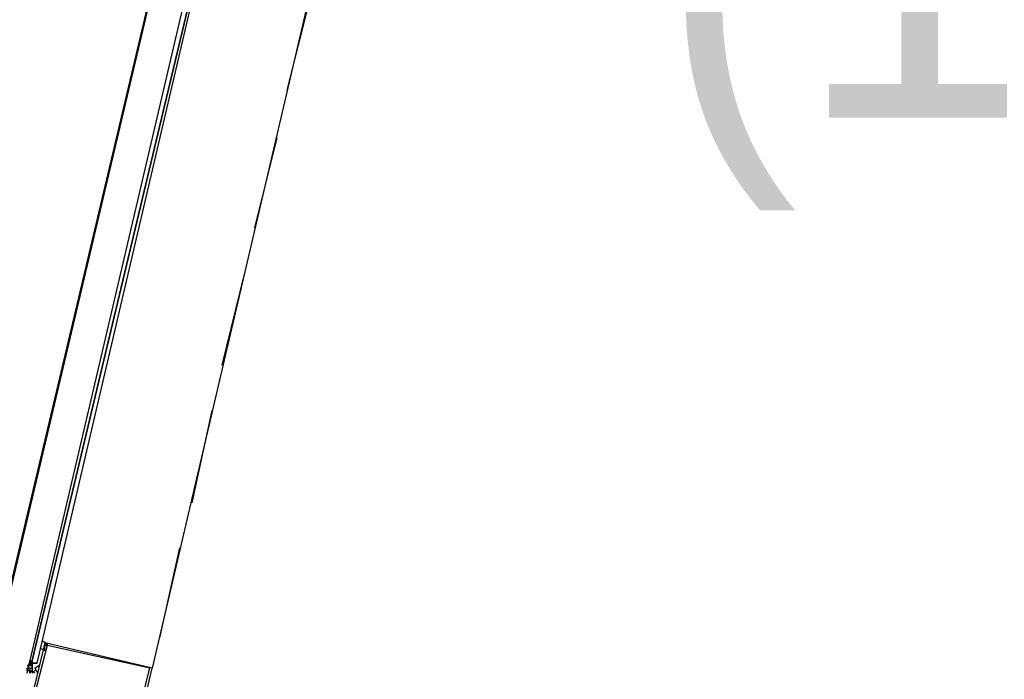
# Model space of a CAD drawing. Header units: feet. Extents: x -79 to 198, y -22 to 181.
# Tile 82 of 164: x 35.92 to 41.17, y 95.66 to 99.18. Entities that reach past the tile are written whole.
import ezdxf
from ezdxf.enums import TextEntityAlignment as Align

# ---------------------------------------------------------------- set-up
doc = ezdxf.new("R2010")
doc.units = ezdxf.units.FT
doc.layers.add('A-LINEA', color=7, linetype='CONTINUOUS')
doc.layers.add('A-TEXTO-PDF', color=3, linetype='CONTINUOUS')

msp = doc.modelspace()

# ---------------------------------------------------------------- linework, layer by layer
at = {"layer": 'A-LINEA'}
for p, q in [((37.4533, 99.2578), (36.6267, 95.7244)), ((37.3467, 98.8044), (37.4667, 99.2844)), ((37.1733, 98.0711), (37.2933, 98.5511)), ((37, 97.3378), (37.12, 97.8311)), ((36.84, 96.6044), (36.9467, 97.0978)), ((36.6667, 95.8844), (36.7733, 96.3644)), ((36.0267, 95.8578), (36.0267, 95.8578)), ((36.0267, 95.8444), (36.0267, 95.8444)), ((36.0267, 95.8444), (36.0267, 95.8444)), ((36.04, 95.8578), (36.04, 95.8578)), ((35.9595, 95.6974), (35.9728, 95.7539)), ((35.96, 95.7378), (35.96, 95.7378)), ((35.96, 95.7378), (35.96, 95.7378)), ((35.96, 95.7378), (35.9733, 95.7378)), ((35.96, 95.7378), (35.9733, 95.7378)), ((35.96, 95.7378), (35.9733, 95.7378)), ((35.96, 95.7378), (35.9733, 95.7378)), ((35.9733, 95.7378), (35.96, 95.7378)), ((35.96, 95.7378), (35.96, 95.7378)), ((35.96, 95.7378), (35.96, 95.7378)), ((35.9733, 95.7644), (35.9733, 95.7644)), ((35.9733, 95.7644), (35.9733, 95.7511)), ((35.9733, 95.7644), (35.9733, 95.7644)), ((35.9733, 95.7511), (35.9733, 95.7644)), ((35.9733, 95.7644), (35.9733, 95.7644)), ((35.9733, 95.7511), (35.9733, 95.7511)), ((35.9733, 95.7511), (35.9733, 95.7511)), ((35.9733, 95.7511), (35.9733, 95.7511)), ((35.9733, 95.7511), (35.9733, 95.7511)), ((35.9733, 95.7511), (35.9733, 95.7511)), ((35.9733, 95.7511), (35.9733, 95.7511)), ((35.9733, 95.7511), (35.9733, 95.7511)), ((35.9733, 95.7511), (35.9733, 95.7511)), ((35.9733, 95.7511), (35.9733, 95.7511)), ((35.9733, 95.7511), (35.9733, 95.7511)), ((35.9733, 95.7511), (35.9733, 95.7511)), ((35.9733, 95.7511), (35.9733, 95.7511)), ((35.9733, 95.7511), (35.9733, 95.7511)), ((35.9733, 95.7511), (35.9733, 95.7511)), ((35.9733, 95.7511), (35.9733, 95.7511)), ((35.9733, 95.7511), (35.9733, 95.7511)), ((35.9733, 95.7511), (35.9733, 95.7511)), ((35.9733, 95.7511), (35.9733, 95.7511)), ((35.9733, 95.7511), (35.9733, 95.7378)), ((35.9733, 95.7511), (35.9733, 95.7511)), ((35.9733, 95.7511), (35.9733, 95.7511)), ((35.9733, 95.7511), (35.9867, 95.7511)), ((35.9733, 95.7511), (35.9733, 95.7511)), ((35.9733, 95.7511), (35.9733, 95.7511)), ((35.9733, 95.7511), (35.9867, 95.7511)), ((35.9733, 95.7511), (35.9733, 95.7511)), ((35.9733, 95.7511), (35.9733, 95.7511)), ((35.9867, 95.7511), (35.9733, 95.7511)), ((35.9867, 95.7511), (35.9733, 95.7378)), ((35.9733, 95.7511), (35.9733, 95.7511)), ((35.9733, 95.7378), (35.9733, 95.7378)), ((35.9733, 95.7378), (35.9733, 95.7378)), ((35.9733, 95.7378), (35.9867, 95.7378)), ((35.9733, 95.7378), (35.9733, 95.7378)), ((35.9733, 95.7378), (35.9733, 95.7378)), ((35.9733, 95.7378), (35.9733, 95.7378)), ((35.9733, 95.7378), (35.9733, 95.7378)), ((35.9733, 95.7378), (35.9733, 95.7378)), ((35.9733, 95.7378), (35.9733, 95.7378)), ((35.9733, 95.7378), (35.9733, 95.7378)), ((35.9733, 95.7378), (35.9733, 95.7378)), ((35.9733, 95.7378), (35.9733, 95.7378)), ((35.9733, 95.7378), (35.9733, 95.7378)), ((35.9733, 95.7378), (35.9733, 95.7378)), ((35.9733, 95.7378), (35.9733, 95.7378)), ((35.9733, 95.7378), (35.9733, 95.7378)), ((35.9733, 95.7378), (35.9733, 95.7378)), ((35.9733, 95.7378), (35.9733, 95.7378)), ((35.9733, 95.7378), (35.9733, 95.7378)), ((35.9733, 95.7378), (35.9733, 95.7378)), ((35.9733, 95.7378), (35.9733, 95.7378)), ((35.9867, 95.7378), (35.9733, 95.7378)), ((35.9867, 95.7511), (35.9867, 95.7511)), ((35.9867, 95.7511), (35.9867, 95.7511)), ((35.9867, 95.7511), (35.9867, 95.7511)), ((35.9867, 95.7511), (35.9867, 95.7511)), ((35.9867, 95.7511), (35.9867, 95.7511)), ((35.9867, 95.7511), (35.9867, 95.7511)), ((35.9867, 95.7511), (35.9867, 95.7511)), ((35.9867, 95.7511), (35.9867, 95.7511)), ((35.9867, 95.7511), (35.9867, 95.7511)), ((35.9867, 95.7511), (35.9867, 95.7511)), ((35.9867, 95.7511), (35.9867, 95.7511)), ((35.9867, 95.7511), (36, 95.7511)), ((35.9867, 95.7511), (35.9867, 95.7378)), ((35.9867, 95.7511), (36, 95.7511)), ((35.9867, 95.7378), (35.9867, 95.7511)), ((35.9867, 95.7378), (35.9867, 95.7511)), ((35.9867, 95.7511), (36, 95.7511)), ((35.9867, 95.7378), (35.9867, 95.7511)), ((35.9867, 95.7378), (35.9867, 95.7378)), ((35.9867, 95.7378), (35.9867, 95.7378)), ((35.9867, 95.7378), (35.9867, 95.7378)), ((35.9867, 95.7378), (35.9867, 95.7378)), ((35.9867, 95.7378), (35.9867, 95.7378)), ((35.9867, 95.7378), (35.9867, 95.7378)), ((35.9867, 95.7378), (35.9867, 95.7378)), ((35.9867, 95.7378), (35.9867, 95.7378)), ((35.9867, 95.7378), (35.9867, 95.7378)), ((35.9867, 95.7378), (35.9867, 95.7378)), ((35.9867, 95.7244), (35.9867, 95.7378)), ((35.9867, 95.7378), (35.9867, 95.7378)), ((35.9867, 95.7378), (35.9867, 95.7378)), ((35.9867, 95.7378), (35.9867, 95.7378)), ((35.9867, 95.7378), (35.9867, 95.7378)), ((35.9867, 95.7378), (35.9867, 95.7378)), ((35.9867, 95.7378), (35.9867, 95.7378)), ((35.9867, 95.7378), (35.9867, 95.7378)), ((35.9867, 95.7378), (35.9867, 95.7378)), ((35.9867, 95.7378), (35.9867, 95.7244)), ((35.9867, 95.7378), (35.9867, 95.7378)), ((35.9867, 95.7378), (35.9867, 95.7378)), ((35.9867, 95.7378), (35.9867, 95.7378)), ((35.9867, 95.7378), (35.9867, 95.7378)), ((35.9867, 95.7378), (35.9867, 95.7378)), ((35.9867, 95.7378), (35.9867, 95.7378)), ((35.9867, 95.7378), (35.9867, 95.7378)), ((35.9867, 95.7378), (35.9867, 95.7378)), ((35.9867, 95.7378), (35.9867, 95.7378)), ((35.9867, 95.7378), (35.9867, 95.7244)), ((35.9867, 95.7378), (35.9867, 95.7378)), ((35.9867, 95.7378), (35.9867, 95.7378)), ((36, 95.7511), (36, 95.7511)), ((36, 95.7511), (36, 95.7511)), ((36, 95.7511), (36, 95.7511)), ((36, 95.7511), (36, 95.7511)), ((36, 95.7511), (36, 95.7511)), ((36, 95.7511), (36, 95.7511)), ((36, 95.7511), (36, 95.7511)), ((36, 95.7511), (36, 95.7511)), ((36, 95.7511), (36, 95.7511)), ((36, 95.7511), (36, 95.7511)), ((36, 95.7511), (36, 95.7511)), ((36, 95.7511), (36.0133, 95.7511)), ((36, 95.7511), (36, 95.7511)), ((36, 95.7511), (36, 95.7511)), ((36, 95.7511), (36, 95.7511)), ((36, 95.7511), (36, 95.7511)), ((36, 95.7511), (36, 95.7511)), ((36, 95.7511), (36, 95.7511)), ((36.0133, 95.7511), (36.0133, 95.7511)), ((36.0133, 95.7511), (36.0133, 95.7511)), ((35.96, 95.7244), (35.96, 95.7244)), ((35.96, 95.7244), (35.96, 95.7244)), ((35.96, 95.7244), (35.96, 95.7244)), ((35.96, 95.7244), (35.96, 95.7244)), ((35.96, 95.7244), (35.96, 95.7244)), ((35.96, 95.7244), (35.96, 95.7244)), ((35.96, 95.7244), (35.96, 95.7244)), ((35.96, 95.7111), (35.96, 95.7244)), ((35.96, 95.7111), (35.96, 95.7244)), ((35.96, 95.7244), (35.96, 95.7244)), ((35.96, 95.7111), (35.96, 95.7244)), ((35.9733, 95.7244), (35.96, 95.7244)), ((35.9733, 95.7244), (35.96, 95.7244)), ((35.96, 95.7111), (35.96, 95.7111)), ((35.96, 95.7111), (35.96, 95.7111)), ((35.96, 95.7111), (35.96, 95.7111)), ((35.96, 95.7111), (35.9733, 95.7111)), ((35.96, 95.7111), (35.96, 95.7111)), ((35.9733, 95.7111), (35.96, 95.7111)), ((35.96, 95.7111), (35.96, 95.7111)), ((35.96, 95.7111), (35.96, 95.7111)), ((35.96, 95.7111), (35.96, 95.7111)), ((35.96, 95.7111), (35.96, 95.7111)), ((35.96, 95.7111), (35.9733, 95.7111)), ((35.96, 95.7111), (35.96, 95.7111)), ((35.96, 95.7111), (35.96, 95.7111)), ((35.9733, 95.7244), (35.9733, 95.7244)), ((35.9733, 95.7244), (35.9733, 95.7244)), ((35.9733, 95.7244), (35.9867, 95.7244)), ((35.9733, 95.7244), (35.9733, 95.7244)), ((35.9733, 95.7244), (35.9733, 95.7244)), ((35.9733, 95.7244), (35.9733, 95.7244)), ((35.9733, 95.7244), (35.9733, 95.7244)), ((35.9733, 95.7244), (35.9733, 95.7244)), ((35.9733, 95.7244), (35.9733, 95.7244)), ((35.9733, 95.7244), (35.9733, 95.7244)), ((35.9733, 95.7244), (35.9733, 95.7244)), ((35.9733, 95.7244), (35.9733, 95.7244)), ((35.9733, 95.7244), (35.9733, 95.7244)), ((35.9733, 95.7244), (35.9733, 95.7244)), ((35.9733, 95.7244), (35.9733, 95.7111)), ((35.9733, 95.7244), (35.9733, 95.7244)), ((35.9733, 95.7244), (35.9733, 95.7244)), ((35.9733, 95.7244), (35.9733, 95.7244)), ((35.9733, 95.7244), (35.9733, 95.7244)), ((35.9733, 95.7244), (35.9733, 95.7244)), ((35.9733, 95.7244), (35.9733, 95.7244)), ((35.9733, 95.7244), (35.9733, 95.7244)), ((35.9733, 95.7244), (35.9733, 95.7244)), ((35.9733, 95.7244), (35.9733, 95.7244)), ((35.9733, 95.7244), (35.9733, 95.7244)), ((35.9733, 95.7244), (35.9733, 95.7244)), ((35.9733, 95.7244), (35.9733, 95.7244)), ((35.9733, 95.7244), (35.9733, 95.7244)), ((35.9733, 95.7244), (35.9733, 95.7244)), ((35.9733, 95.7244), (35.9733, 95.7244)), ((35.9733, 95.7244), (35.9733, 95.7244)), ((35.9733, 95.7244), (35.9733, 95.7244)), ((35.9733, 95.7244), (35.9733, 95.7244)), ((35.9733, 95.7244), (35.9733, 95.7244)), ((35.9733, 95.7111), (35.9733, 95.7111)), ((35.9733, 95.7111), (35.9733, 95.7111)), ((35.9733, 95.7111), (35.9733, 95.7111)), ((35.9733, 95.7111), (35.9733, 95.7111)), ((35.9733, 95.7111), (35.9733, 95.7111)), ((35.9733, 95.7111), (35.9733, 95.7111)), ((35.9733, 95.7111), (35.9733, 95.7111)), ((35.9733, 95.7111), (35.9733, 95.7111)), ((35.9733, 95.7111), (35.9733, 95.7111)), ((35.9733, 95.7111), (35.9733, 95.7111)), ((35.9733, 95.7111), (35.9867, 95.7111)), ((35.9733, 95.7111), (35.9733, 95.7111)), ((35.9733, 95.7111), (35.9733, 95.7111)), ((35.9733, 95.7111), (35.9733, 95.7111)), ((35.9733, 95.7111), (35.9733, 95.7111)), ((35.9733, 95.7111), (35.9733, 95.7111)), ((35.9733, 95.7111), (35.9733, 95.7111)), ((35.9733, 95.7111), (35.9733, 95.7111)), ((35.9733, 95.7111), (35.9733, 95.7111)), ((35.9733, 95.7111), (35.9733, 95.7111)), ((35.9733, 95.7111), (35.9733, 95.7111)), ((35.9733, 95.7111), (35.9733, 95.7111)), ((35.9733, 95.7111), (35.9733, 95.7111)), ((35.9733, 95.7111), (35.9733, 95.7111)), ((35.9733, 95.7111), (35.9733, 95.7111)), ((35.9733, 95.6978), (35.9733, 95.7111)), ((35.9733, 95.7111), (35.9733, 95.7111)), ((35.9733, 95.7111), (35.9733, 95.7111)), ((35.9733, 95.6978), (35.9733, 95.6978)), ((35.9733, 95.6978), (35.9733, 95.6978)), ((35.9733, 95.6978), (35.9733, 95.6978)), ((35.9733, 95.6978), (35.9733, 95.6978)), ((35.9867, 95.7244), (35.9867, 95.7111)), ((35.9867, 95.7244), (35.9867, 95.7244)), ((35.9867, 95.7244), (35.9867, 95.7244)), ((35.9867, 95.7244), (35.9867, 95.7244)), ((35.9867, 95.7244), (35.9867, 95.7244)), ((35.9867, 95.7244), (35.9867, 95.7244)), ((35.9867, 95.7244), (35.9867, 95.7244)), ((35.9867, 95.7244), (35.9867, 95.7244)), ((35.9867, 95.7244), (35.9867, 95.7244)), ((35.9867, 95.7244), (35.9867, 95.7244)), ((35.9867, 95.7244), (35.9867, 95.7244)), ((35.9867, 95.7111), (35.9867, 95.7111)), ((35.9867, 95.7111), (35.9867, 95.7111)), ((35.9867, 95.7111), (35.9867, 95.6978)), ((35.9867, 95.7111), (35.9867, 95.7111)), ((35.9867, 95.7111), (35.9867, 95.7111)), ((35.9867, 95.7111), (35.9867, 95.7111)), ((35.9867, 95.7111), (35.9867, 95.7111)), ((35.9867, 95.7111), (35.9867, 95.7111)), ((35.9867, 95.7111), (35.9867, 95.7111)), ((35.9867, 95.7111), (35.9867, 95.6978)), ((35.9867, 95.7111), (35.9867, 95.7111)), ((35.9867, 95.7111), (35.9867, 95.6978)), ((35.9867, 95.7111), (35.9867, 95.7111)), ((35.9867, 95.7111), (35.9867, 95.7111)), ((35.9867, 95.7111), (35.9867, 95.7111)), ((35.9867, 95.7111), (35.9867, 95.7111)), ((35.9867, 95.7111), (35.9867, 95.7111)), ((36, 95.7111), (35.9867, 95.6978)), ((35.9867, 95.6978), (35.9867, 95.6978)), ((36, 95.6978), (36, 95.6978)), ((36, 95.6978), (36, 95.6978)), ((36, 95.6978), (36, 95.6978))]:
    msp.add_line(p, q, dxfattribs=at)
for points in [[(28.68, 83.8711), (32.7333, 82.9111), (38.56, 107.5244), (34.5067, 108.4844)], [(38.56, 107.5244), (35.6533, 95.2311), (29.1867, 96.7644)], [(36.8533, 99.5244), (35.9733, 95.7644), (35.9867, 95.7511), (35.9867, 95.7644), (36.88, 99.5111), (36.88, 99.5244), (36.8533, 99.5244)], [(36.88, 99.5111), (35.9867, 95.7644), (35.9867, 95.7511), (36.0133, 95.7511), (36.8933, 99.5111), (36.88, 99.5111)], [(36.56, 95.4444), (36.6267, 95.7244), (36.0533, 95.8578), (35.9867, 95.5778), (36.56, 95.4444)], [(36.5467, 95.4578), (36.6133, 95.7244), (36.0667, 95.8444), (36, 95.5911), (36.5467, 95.4578)], [(36.0267, 95.8311), (36.0267, 95.8311), (36.0267, 95.8311), (36.0533, 95.8178), (36.0533, 95.8178), (36.0533, 95.8444), (36.0533, 95.8444), (36.0533, 95.8444), (36.0533, 95.8444), (36.0533, 95.8444), (36.0667, 95.8444), (36.0667, 95.8444), (36.0667, 95.8578), (36.0667, 95.8578), (36.0667, 95.8444), (36.0533, 95.8578), (36.0533, 95.8578), (36.0533, 95.8578), (36.0533, 95.8578), (36.04, 95.8711), (36.04, 95.8711), (36.04, 95.8711)], [(36.0133, 95.7511), (36, 95.7511), (35.9867, 95.7511), (35.9867, 95.7644), (35.9867, 95.7511), (35.9733, 95.7644)], [(35.9733, 95.7378), (35.9733, 95.7511), (35.9867, 95.7378)], [(36.0234, 95.7375), (36.0004, 95.7218), (36.0153, 95.6983)], [(35.96, 95.7111), (35.9733, 95.7111), (35.9733, 95.6978), (35.9867, 95.7111), (36, 95.6978)]]:
    msp.add_lwpolyline(points, dxfattribs=at)
msp.add_lwpolyline([(36.0533, 95.8444), (36.0667, 95.8444), (36.0667, 95.8444), (36.0533, 95.8444)], close=True, dxfattribs=at)

# ---------------------------------------------------------------- texts
at = {"layer": 'A-TEXTO-PDF'}
msp.add_text('(1', height=1.646, dxfattribs=at).set_placement((40.3146, 98.6585), align=Align.CENTER)

doc.saveas('drawing.dxf')
